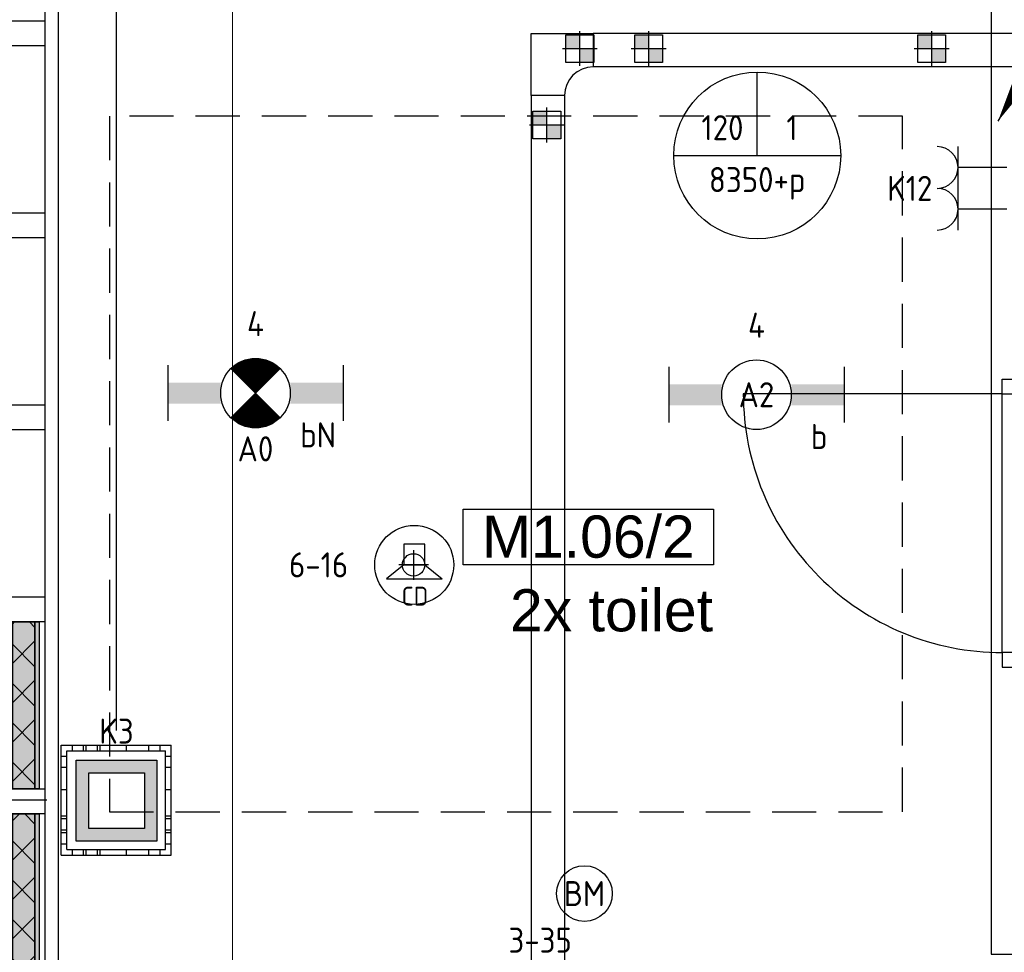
# Model space of a CAD drawing. Header units: millimetres. Extents: x -38031 to 110605, y -30229 to 92226.
# Tile 176 of 256: x 72345 to 75883, y 18356 to 21708. Entities that reach past the tile are written whole.
import ezdxf
from ezdxf.enums import TextEntityAlignment as Align

# ---------------------------------------------------------------- set-up
doc = ezdxf.new("R2010")
doc.units = ezdxf.units.MM
doc.header["$LTSCALE"] = 50
doc.set_wipeout_variables(frame=1)
doc.header["$PDMODE"] = 1
doc.linetypes.add('HIDDEN2', pattern=[4.7625, 3.175, -1.5875])
doc.linetypes.add('STYLE_07', pattern=[1.875, 0.625, -0.20828, 0.625, -0.20836, 0.06943, -0.13893])
for name, color, linetype in [('AB$1A---_ATTRIB035', 8, 'Continuous'), ('AL$1A---_ALGEMEEN', 8, 'Continuous'), ('AL------_MAATV', 200, 'Continuous'), ('AL------_MAATVOERING', 2, 'Continuous'), ('AL------_SPARING', 2, 'Continuous'), ('AM$1A---_ARCERING', 8, 'Continuous'), ('BOUWKUNDIG', 8, 'Continuous'), ('EB6421--_ATTRIB', 2, 'Continuous'), ('EB6511--_ATTRIB', 2, 'Continuous'), ('EL6121--', 3, 'Continuous'), ('EL6131--_KG', 3, 'Continuous'), ('EL6222--', 3, 'Continuous'), ('EL6311--', 3, 'Continuous'), ('el6311--nv', 7, 'Continuous'), ('EL6421--', 3, 'Continuous'), ('EL6511--', 3, 'Continuous'), ('EM6131--', 1, 'Continuous'), ('LICHT_TEXT018', 1, 'Continuous'), ('Vloerdoos (2e)', 51, 'Continuous'), ('Vloerdoos (OUD)', 51, 'Continuous')]:
    doc.layers.add(name, color=color, linetype=linetype)
doc.layers.add('stramien', color=1, linetype='Continuous', lineweight=15)
doc.styles.add('Arial', font='ARIAL.TTF')
doc.styles.add('BURO-018', font='iso.shx', dxfattribs={"height": 90})
doc.styles.add('NORATT', font='isocp.shx')
doc.styles.get("Standard").update_dxf_attribs({"font": 'iso.shx'})
doc.dimstyles.new('STABICAD', dxfattribs={"dimscale": 100, "dimtxt": 1.8, "dimasz": 2, "dimexe": 0, "dimexo": 2.5, "dimgap": 1.5, "dimtad": 0, "dimdec": 0, "dimrnd": 10, "dimzin": 0, "dimdsep": 46, "dimtxsty": 'Standard', "dimblk1": 'OBLIQUE', "dimblk2": 'OBLIQUE', "dimsah": 1, "dimcen": -3, "dimadec": 0, "dimazin": 0, "dimtfac": 1, "dimtdec": 0, "dimtofl": 0, "dimtmove": 2, "dimatfit": 3, "dimfxl": 0, "dimtvp": 1.055556, "dimtolj": 1, "dimtzin": 0, "dimarcsym": 0})
pattern_1 = [(135, (0, 0), (70.7107, 70.7107), []), (45, (299.34, -299.34), (70.7107, -70.7107), [])]

# ---------------------------------------------------------------- blocks, each defined once
blk = doc.blocks.new('_Oblique')
at = {"color": 0, "linetype": 'ByBlock', "lineweight": -2}
blk.add_line((-0.5, -0.5), (0.5, 0.5), dxfattribs=at)
blk = doc.blocks.new('*D156')
at = {"layer": 'AL------_MAATVOERING', "color": 0, "lineweight": -2}
for p, q in [((72442.4, 23075), (63164, 23075)), ((63164, 18903.4), (63164, 23075)), ((72442.4, 18903.4), (63164, 18903.4))]:
    blk.add_line(p, q, dxfattribs=at)
at = {"layer": 'Defpoints', "color": 0}
for p in [(63164, 23075), (72692.4, 23075), (72692.4, 18903.4)]:
    blk.add_point(p, dxfattribs=at)
at = {"layer": 'AL------_MAATVOERING', "color": 0, "lineweight": -2, "xscale": 200, "yscale": 200, "zscale": 200}
for p, rotation in [((63164, 23075), 90), ((63164, 18903.4), 270)]:
    blk.add_blockref('_Oblique', p, dxfattribs=dict(at, rotation=rotation))
at = {"layer": 'AL------_MAATVOERING', "color": 0, "insert": (62974, 20989.2), "char_height": 180, "attachment_point": 5, "rotation": 90}
blk.add_mtext('\\A1;4170', dxfattribs=at)
blk = doc.blocks.new('*D158')
at = {"layer": 'AL------_MAATVOERING', "color": 0, "lineweight": -2}
for p, q in [((69360, 19153.4), (69360, 24199.6)), ((72692.4, 24199.6), (69360, 24199.6)), ((72692.4, 19153.4), (72692.4, 24199.6))]:
    blk.add_line(p, q, dxfattribs=at)
at = {"layer": 'Defpoints', "color": 0}
for p in [(69360, 24199.6), (69360, 18903.4), (72692.4, 18903.4)]:
    blk.add_point(p, dxfattribs=at)
at = {"layer": 'AL------_MAATVOERING', "color": 0, "lineweight": -2, "xscale": 200, "yscale": 200, "zscale": 200, "rotation": 180}
blk.add_blockref('_Oblique', (69360, 24199.6), dxfattribs=at)
at = {"layer": 'AL------_MAATVOERING', "color": 0, "lineweight": -2, "xscale": 200, "yscale": 200, "zscale": 200}
blk.add_blockref('_Oblique', (72692.4, 24199.6), dxfattribs=at)
at = {"layer": 'AL------_MAATVOERING', "color": 0, "insert": (71026.2, 24389.6), "char_height": 180, "attachment_point": 5}
blk.add_mtext('\\A1;3330', dxfattribs=at)
blk = doc.blocks.new('1115B6630')
at = {"color": 0}
for p, q in [((-6.3, 2), (-6.3, -2)), ((6.3, 2), (6.3, -2))]:
    blk.add_line(p, q, dxfattribs=at)
at = {"color": 0, "linetype": 'Continuous'}
blk.add_circle((0, 0), 2.5, dxfattribs=at)
at = {"color": 0}
for points in [[(-2.5, 0.75), (-6.3, 0.75), (-2.5, -0.75), (-6.3, -0.75)], [(2.5, 0.75), (6.3, 0.75), (2.5, -0.75), (6.3, -0.75)]]:
    blk.add_solid(points, dxfattribs=at)
at = {"color": 0, "linetype": 'Continuous', "style": 'BURO-018'}
for tag, p in [('E_GKAST', (0, 8)), ('E_GROEP', (0, 5)), ('E_SGROEP', (4.5, 5)), ('E_ARMCODE', (0, 0)), ('E_SLET', (4.5, -3))]:
    blk.add_attdef(tag, text='', height=1.8, dxfattribs=at).set_placement(p, align=Align.MIDDLE)
blk = doc.blocks.new('E00018')
at = {"color": 0, "linetype": 'Continuous'}
for p, q in [((-1.768, -1.768), (1.768, 1.768)), ((1.768, -1.768), (-1.768, 1.768))]:
    blk.add_line(p, q, dxfattribs=at)
at = {"color": 0, "linetype": 'Continuous', "const_width": 2.5}
for points in [[(-0.884, 0.884, -0.198912), (0, 1.25, -0.198912), (0.884, 0.884, -1)], [(-0.884, -0.884, 0.198912), (0, -1.25, 0.198912), (0.884, -0.884, 1)]]:
    blk.add_lwpolyline(points, format="xyb", dxfattribs=at)
blk = doc.blocks.new('1115B6630-NO1')
at = {"color": 0}
for p, q in [((-6.3, 2), (-6.3, -2)), ((6.3, 2), (6.3, -2))]:
    blk.add_line(p, q, dxfattribs=at)
at = {"color": 0, "linetype": 'Continuous'}
blk.add_circle((0, 0), 2.5, dxfattribs=at)
at = {"color": 0}
for points in [[(-2.5, 0.75), (-6.3, 0.75), (-2.5, -0.75), (-6.3, -0.75)], [(2.5, 0.75), (6.3, 0.75), (2.5, -0.75), (6.3, -0.75)]]:
    blk.add_solid(points, dxfattribs=at)
at = {"color": 0, "zscale": 50}
blk.add_blockref('E00018', (0, 0), dxfattribs=at)
at = {"color": 0, "linetype": 'Continuous', "style": 'BURO-018'}
for tag, p in [('E_GKAST', (0, 8)), ('E_GROEP', (0, 5)), ('E_SGROEP', (4.5, 5)), ('E_ARMCODE', (0, 0)), ('E_SLET', (4.5, -3))]:
    blk.add_attdef(tag, text='', height=1.8, dxfattribs=at).set_placement(p, align=Align.MIDDLE)
blk = doc.blocks.new('E00414')
at = {"color": 0, "linetype": 'Continuous'}
for p, q in [((-2.9, -2.9), (-2.9, 2.9)), ((-2.9, 2.9), (2.9, 2.9)), ((2.9, 2.9), (2.9, -2.9)), ((-2, 2), (2, 2)), ((-2, -2), (-2, 2)), ((2, 2), (2, -2)), ((2, -2), (-2, -2)), ((2.9, -2.9), (-2.9, -2.9))]:
    blk.add_line(p, q, dxfattribs=at)
at = {"color": 0}
for points in [[(-2.9, 2.9), (2.9, 2.9), (-2, 2), (2, 2)], [(-2, -2), (-2.9, -2.9), (-2, 2), (-2.9, 2.9)], [(2, 2), (2.9, 2.9), (2, -2), (2.9, -2.9)], [(2, -2), (2.9, -2.9), (-2, -2), (-2.9, -2.9)]]:
    blk.add_solid(points, dxfattribs=at)
at = {"color": 0, "linetype": 'Continuous', "style": 'BURO-018'}
for tag, p in [('E_GKAST', (0, 8)), ('E_GROEP', (0, 5)), ('E_SGROEP', (4.5, 5))]:
    blk.add_attdef(tag, text='', height=1.8, dxfattribs=at).set_placement(p, align=Align.MIDDLE)
at = {"color": 0, "linetype": 'Continuous', "style": 'BURO-018', "flags": 1}
for tag, p in [('E_VERMCODE', (13, 5)), ('E_MATCODE', (0, 0))]:
    blk.add_attdef(tag, text='', height=1.8, dxfattribs=at).set_placement(p, align=Align.MIDDLE)
blk = doc.blocks.new('E00126')
at = {"color": 0, "linetype": 'Continuous'}
for p, q in [((-3, 4.5), (3, 4.5)), ((-1.5, 1), (-1.5, 4.5)), ((1.5, 1), (1.5, 4.5))]:
    blk.add_line(p, q, dxfattribs=at)
for centre in [(-1.5, 6), (1.5, 6)]:
    blk.add_arc(centre, 1.5, 180, 0, dxfattribs=at)
at = {"color": 0, "linetype": 'Continuous', "style": 'BURO-018'}
for tag, p in [('E_GKAST', (0, 11.5)), ('E_GROEP', (0, 8.5)), ('E_SGROEP', (4.5, 8.5))]:
    blk.add_attdef(tag, text='', height=1.8, dxfattribs=at).set_placement(p, align=Align.MIDDLE)
at = {"color": 0, "linetype": 'Continuous', "style": 'BURO-018', "flags": 1}
for tag, p in [('E_VERMCODE', (13, 8.5)), ('E_MATCODE', (0, 0))]:
    blk.add_attdef(tag, text='', height=1.8, dxfattribs=at).set_placement(p, align=Align.MIDDLE)
blk = doc.blocks.new('E00170')
at = {"color": 0, "linetype": 'Continuous'}
for q in [(5, 8.66), (-5, -8.66)]:
    blk.add_line((0, 0), q, dxfattribs=at)
for points in [[(5, 8.66, 0, 1, 0), (3.5, 6.062, 1, 1, 0)], [(-5, -8.66, 0, 1, 0), (-3.5, -6.062, 1, 1, 0)]]:
    blk.add_lwpolyline(points, format="xyseb", dxfattribs=at)
at = {"color": 0, "const_width": 0.5}
blk.add_lwpolyline([(-0.25, 0, 1), (0.25, 0, 1)], format="xyb", close=True, dxfattribs=at)
at = {"color": 0, "linetype": 'Continuous'}
blk.add_circle((0, 0), 0.5, dxfattribs=at)
blk = doc.blocks.new('E00497')
at = {"color": 0}
for p, q in [((0, 0.75), (1, 2)), ((1, -2), (1, 2)), ((0, 0.75), (-1.5, 0.75)), ((0, -0.75), (0, 0.75)), ((-1.5, -0.75), (0, -0.75)), ((0, -0.75), (1, -2))]:
    blk.add_line(p, q, dxfattribs=at)
blk.add_line((-1.5, 0.75), (-1.5, -0.75))
blk.add_circle((0, 0), 2.841, dxfattribs=at)
at = {"color": 0, "linetype": 'Continuous', "style": 'BURO-018'}
blk.add_attdef('E_TEXT1', text='', height=1.8, dxfattribs=at).set_placement((0, 4.5), align=Align.MIDDLE)
at = {"color": 0, "linetype": 'Continuous', "style": 'BURO-018', "flags": 1}
blk.add_attdef('E_MATCODE', text='', height=1.8, dxfattribs=at).set_placement((0, 0), align=Align.MIDDLE)
blk = doc.blocks.new('E-GK-GTC-783C')
at = {"color": 0, "linetype": 'Continuous'}
for p, q in [((-0.5, 60), (0.5, 60)), ((-0.5, -60), (0.5, -60))]:
    blk.add_line(p, q, dxfattribs=at)
blk = doc.blocks.new('E-GK-BS--1-78676767')
at = {"color": 0, "linetype": 'Continuous'}
for p, q in [((-163, -60), (-163, 60)), ((-163, 60), (60, 60)), ((60, 60), (60, -163)), ((60, -163), (-60, -163))]:
    blk.add_line(p, q, dxfattribs=at)
blk.add_arc((-163, -163), 103, 0, 90, dxfattribs=at)
blk = doc.blocks.new('E00103')
at = {"color": 0, "linetype": 'Continuous'}
for p, q in [((0, 6), (0, 12)), ((-6, 6), (6, 6))]:
    blk.add_line(p, q, dxfattribs=at)
blk.add_circle((0, 6), 6, dxfattribs=at)
at = {"color": 0, "linetype": 'Continuous', "style": 'BURO-018'}
for tag, p in [('E_TEXT1', (-2.5, 8)), ('E_TEXT3', (2.5, 8)), ('E_TEXT6', (0, 4))]:
    blk.add_attdef(tag, text='', height=1.8, dxfattribs=at).set_placement(p, align=Align.MIDDLE)
blk = doc.blocks.new('Centraaldoos')
at = {"color": 1, "linetype": 'Continuous'}
for p, q in [((0, -2), (0, 2)), ((-2, 0), (2, 0))]:
    blk.add_line(p, q, dxfattribs=at)
at = {"color": 0, "linetype": 'Continuous'}
blk.add_circle((0, 0), 1.5, dxfattribs=at)
at = {"color": 0, "linetype": 'Continuous', "style": 'BURO-018'}
blk.add_attdef('AL_POSNR', text='', height=1.8, dxfattribs=at).set_placement((0, 3), align=Align.CENTER)
at = {"color": 0, "linetype": 'Continuous', "style": 'BURO-018', "flags": 1}
blk.add_attdef('AL_OMS', (0, 0), '', height=1.8, dxfattribs=at)
at = {"layer": 'AL------_MAATV', "style": 'BURO-018'}
blk.add_text('CD', height=2.531, rotation=180, dxfattribs=at).set_placement((1.61, 5.48))
blk = doc.blocks.new('Sparing 100x100')
at = {"color": 0, "linetype": 'Continuous'}
for p, q in [((-2, 2), (2, 2)), ((-2, -2), (-2, 2)), ((2, 2), (2, -2)), ((2, -2), (-2, -2))]:
    blk.add_line(p, q, dxfattribs=at)
at = {"color": 1, "linetype": 'Continuous'}
for p, q in [((0, -2.5), (0, 2.5)), ((-2.5, 0), (2.5, 0))]:
    blk.add_line(p, q, dxfattribs=at)
at = {"color": 0, "linetype": 'Continuous'}
for points in [[(-2, 2), (0, 2), (-2, 0), (0, 0)], [(0, 0), (2, 0), (0, -2), (2, -2)]]:
    blk.add_solid(points, dxfattribs=at)
at = {"color": 0, "linetype": 'Continuous', "style": 'BURO-018'}
blk.add_attdef('AL_POSNR', text='', height=1.8, dxfattribs=at).set_placement((0, 3), align=Align.CENTER)
at = {"color": 0, "linetype": 'Continuous', "style": 'BURO-018', "flags": 1}
blk.add_attdef('AL_OMS', (0, 0), '', height=1.8, dxfattribs=at)
blk = doc.blocks.new('VLOERDOOS (2e)')
at = {"layer": 'Vloerdoos (OUD)'}
for p, q in [((0, 395), (395, 395)), ((0, 395), (0, 0)), ((40, 375), (40, 395)), ((80, 375), (80, 395)), ((90, 375), (90, 395)), ((130, 375), (130, 395)), ((140, 375), (140, 395)), ((235, 375), (235, 395)), ((315, 375), (315, 395)), ((355, 375), (355, 395)), ((395, 395), (395, 0)), ((0, 355), (20, 355)), ((20, 375), (20, 20)), ((20, 375), (375, 375)), ((375, 375), (375, 20)), ((375, 355), (395, 355)), ((0, 315), (20, 315)), ((0, 305), (20, 305)), ((375, 315), (395, 315)), ((375, 305), (395, 305)), ((0, 265), (20, 265)), ((0, 255), (20, 255)), ((375, 265), (395, 265)), ((375, 255), (395, 255)), ((0, 160), (20, 160)), ((375, 160), (395, 160)), ((0, 80), (20, 80)), ((375, 80), (395, 80)), ((0, 40), (20, 40)), ((375, 40), (395, 40)), ((0, 0), (395, 0)), ((20, 20), (375, 20)), ((40, 0), (40, 20)), ((80, 0), (80, 20)), ((90, 0), (90, 20)), ((130, 0), (130, 20)), ((140, 0), (140, 20)), ((235, 0), (235, 20)), ((315, 0), (315, 20)), ((355, 0), (355, 20))]:
    blk.add_line(p, q, dxfattribs=at)
blk = doc.blocks.new('E00123')
at = {"color": 0, "linetype": 'Continuous'}
blk.add_circle((0, 0), 2, dxfattribs=at)
at = {"color": 0, "linetype": 'Continuous', "style": 'BURO-018'}
for tag, p in [('E_TEXT1', (0, 4.5)), ('E_TEXT2', (0, 0))]:
    blk.add_attdef(tag, text='', height=1.8, dxfattribs=at).set_placement(p, align=Align.MIDDLE)
at = {"color": 0, "linetype": 'Continuous', "style": 'BURO-018', "flags": 1}
blk.add_attdef('E_MATCODE', (0, 0), '', height=1.8, dxfattribs=at)
blk = doc.blocks.new('ruimtenummer')
at = {"layer": 'AL$1A---_ALGEMEEN', "color": 0, "flags": 1}
for tag, p in [('peil', (-450, -397.1)), ('onderdeel', (-450, -669.8))]:
    blk.add_attdef(tag, p, '', height=151.5, dxfattribs=at)
at = {"color": 0}
blk.add_wipeout([(-450, 100), (450, 100), (450, -100), (-450, -100)], dxfattribs=at).dxf.layer = 'AL$1A---_ALGEMEEN'
at = {"layer": 'AL$1A---_ALGEMEEN', "color": 0}
blk.add_lwpolyline([(-450, 100), (450, 100), (450, -100), (-450, -100)], close=True, dxfattribs=at)
at = {"layer": 'AL$1A---_ALGEMEEN', "color": 0, "style": 'Arial'}
blk.add_attdef('ruimtenummer', text='', height=151.5, dxfattribs=at).set_placement((0, 78), align=Align.TOP_CENTER)
blk = doc.blocks.new('Group-43')
at = {"layer": 'AM$1A---_ARCERING', "linetype": 'Continuous', "lineweight": 0}
for points in [[(8, 5018.5), (23, 5018.5), (23, 4418.5), (8, 4418.5)], [(23, 5018.5), (104, 5018.5), (104, 4418.5), (23, 4418.5)], [(104, 5018.5), (119, 5018.5), (119, 4418.5), (104, 4418.5)]]:
    blk.add_hatch(color=256, dxfattribs=at).paths.add_polyline_path(points)
at = {"layer": 'AM$1A---_ARCERING', "linetype": 'Continuous', "lineweight": 5}
h = blk.add_hatch(dxfattribs=at)
h.set_pattern_fill('ISOLATIE', color=256, style=0, pattern_type=2)
h.set_pattern_definition(pattern_1)
h.paths.add_polyline_path([(23, 5018.5), (104, 5018.5), (104, 4418.5), (23, 4418.5)])
at = {"layer": 'AL$1A---_ALGEMEEN', "color": 0}
for points in [[(8, 5018.5), (23, 5018.5), (23, 4418.5), (8, 4418.5)], [(23, 5018.5), (104, 5018.5), (104, 4418.5), (23, 4418.5)], [(104, 5018.5), (119, 5018.5), (119, 4418.5), (104, 4418.5)]]:
    blk.add_lwpolyline(points, close=True, dxfattribs=at)
blk = doc.blocks.new('Group-44')
at = {"layer": 'AM$1A---_ARCERING', "linetype": 'Continuous', "lineweight": 0}
for points in [[(8, 4328.5), (23, 4328.5), (23, 3728.5), (8, 3728.5)], [(23, 4328.5), (104, 4328.5), (104, 3728.5), (23, 3728.5)], [(104, 4328.5), (119, 4328.5), (119, 3728.5), (104, 3728.5)]]:
    blk.add_hatch(color=256, dxfattribs=at).paths.add_polyline_path(points)
at = {"layer": 'AM$1A---_ARCERING', "linetype": 'Continuous', "lineweight": 5}
h = blk.add_hatch(dxfattribs=at)
h.set_pattern_fill('ISOLATIE', color=256, style=0, pattern_type=2)
h.set_pattern_definition(pattern_1)
h.paths.add_polyline_path([(23, 4328.5), (104, 4328.5), (104, 3728.5), (23, 3728.5)])
at = {"layer": 'AL$1A---_ALGEMEEN', "color": 0}
for points in [[(8, 4328.5), (23, 4328.5), (23, 3728.5), (8, 3728.5)], [(23, 4328.5), (104, 4328.5), (104, 3728.5), (23, 3728.5)], [(104, 4328.5), (119, 4328.5), (119, 3728.5), (104, 3728.5)]]:
    blk.add_lwpolyline(points, close=True, dxfattribs=at)
blk = doc.blocks.new('32x_hout-mk 822s-p')
at = {"layer": 'AL$1A---_ALGEMEEN', "color": 0}
blk.add_lwpolyline([(0, 8691), (139, 8691), (139, 50), (0, 50)], close=True, dxfattribs=at)
for name in ['Group-43', 'Group-44']:
    blk.add_blockref(name, (0, 0), dxfattribs=at)
at = {"color": 0}
for points in [[(0, 7178.5), (139, 7178.5), (139, 7088.5), (0, 7088.5)], [(0, 6488.5), (139, 6488.5), (139, 6398.5), (0, 6398.5)], [(0, 5798.5), (139, 5798.5), (139, 5708.5), (0, 5708.5)], [(0, 5108.5), (139, 5108.5), (139, 5018.5), (0, 5018.5)], [(0, 4418.5), (139, 4418.5), (139, 4328.5), (0, 4328.5)]]:
    blk.add_wipeout(points, dxfattribs=at).dxf.layer = 'AL$1A---_ALGEMEEN'
at = {"layer": 'AL$1A---_ALGEMEEN', "color": 0}
for points in [[(0, 7178.5), (139, 7178.5), (139, 7088.5), (0, 7088.5)], [(0, 6488.5), (139, 6488.5), (139, 6398.5), (0, 6398.5)], [(0, 5798.5), (139, 5798.5), (139, 5708.5), (0, 5708.5)], [(0, 5108.5), (139, 5108.5), (139, 5018.5), (0, 5018.5)], [(0, 4418.5), (139, 4418.5), (139, 4328.5), (0, 4328.5)]]:
    blk.add_lwpolyline(points, close=True, dxfattribs=at)
blk = doc.blocks.new('32x_hout-mk 810-a')
at = {"color": 0}
blk.add_wipeout([(-20.7, -1023), (-20.7, -11), (-110.7, -11), (-110.7, -1023)], dxfattribs=at).dxf.layer = 'AL$1A---_ALGEMEEN'
at = {"layer": 'AL$1A---_ALGEMEEN', "color": 0}
blk.add_lwpolyline([(-20.7, -1023), (-20.7, -11), (-110.7, -11), (-110.7, -1023)], close=True, dxfattribs=at)
at = {"color": 0}
for points in [[(-20.7, -67), (-20.7, 0), (-110.7, 0), (-110.7, -67)], [(-110.7, -967), (-20.7, -967), (-20.7, -1034), (-110.7, -1034)]]:
    blk.add_wipeout(points, dxfattribs=at).dxf.layer = 'AL$1A---_ALGEMEEN'
at = {"layer": 'AL$1A---_ALGEMEEN', "color": 0}
for points in [[(-20.7, -67), (-20.7, 0), (-110.7, 0), (-110.7, -67)], [(909, -959.2), (908.2, -936.4), (906.8, -913.6), (904.8, -890.8), (902.3, -868.2), (899.2, -845.5), (895.6, -823), (891.4, -800.6), (886.7, -778.2), (881.4, -756), (875.6, -734), (869.2, -712), (862.4, -690.3), (854.9, -668.7), (847, -647.3), (838.5, -626.1), (829.5, -605.1), (820, -584.4), (810, -563.9), (799.5, -543.6), (788.5, -523.6), (777, -503.9), (765, -484.5), (752.6, -465.3), (739.6, -446.5), (726.3, -428), (712.5, -409.8), (698.2, -392), (683.5, -374.5), (668.4, -357.5), (652.8, -340.7), (636.9, -324.4), (620.6, -308.5), (603.8, -292.9), (586.7, -277.8), (569.3, -263.1), (551.5, -248.8), (533.3, -235), (514.8, -221.6), (496, -208.7), (476.8, -196.3), (457.4, -184.3), (437.7, -172.8), (417.7, -161.8), (397.4, -151.3), (376.9, -141.3), (356.2, -131.8), (335.2, -122.8), (314, -114.3), (292.6, -106.4), (271, -98.9), (249.3, -92), (227.3, -85.7), (205.3, -79.9), (183.1, -74.6), (160.7, -69.9), (138.3, -65.7), (115.8, -62.1), (93.1, -59), (70.4, -56.5), (47.7, -54.5), (24.9, -53.1), (2.1, -52.3), (-20.7, -52), (-20.7, -982), (909.3, -982)], [(-110.7, -967), (-20.7, -967), (-20.7, -1034), (-110.7, -1034)]]:
    blk.add_lwpolyline(points, close=True, dxfattribs=at)
at = {"color": 0}
blk.add_wipeout([(-60.7, -52), (-20.7, -52), (-20.7, -982), (-60.7, -982)], dxfattribs=at).dxf.layer = 'AL$1A---_ALGEMEEN'
at = {"layer": 'AL$1A---_ALGEMEEN', "color": 0}
blk.add_lwpolyline([(-60.7, -52), (-20.7, -52), (-20.7, -982), (-60.7, -982)], close=True, dxfattribs=at)
blk = doc.blocks.new('tekst 12 pts')
at = {"layer": 'AL$1A---_ALGEMEEN', "color": 0, "style": 'Arial'}
blk.add_attdef('naam_ruimte', text='', height=151.5, dxfattribs=at).set_placement((0, -41.1), align=Align.TOP_CENTER)
at = {"layer": 'AL$1A---_ALGEMEEN', "color": 0, "flags": 1}
for tag, p in [('oppervlakte', (-264.6, -1003)), ('stramiennummer', (-264.6, -1275.7))]:
    blk.add_attdef(tag, p, '', height=151.5, dxfattribs=at)
blk = doc.blocks.new('200254 W 211 30-06-2008')
at = {"layer": 'stramien', "linetype": 'STYLE_07', "ltscale": 50}
blk.add_line((20496.949, 2737.405), (20496.949, 3963.005), dxfattribs=at)
at = {"layer": 'AL$1A---_ALGEMEEN', "xscale": 0.02, "yscale": 0.02, "zscale": 0.02}
blk.add_blockref('32x_hout-mk 822s-p', (20480.669, 3306.445), dxfattribs=at)
at = {"layer": 'AL$1A---_ALGEMEEN', "xscale": 0.02, "yscale": 0.02, "zscale": 0.02, "rotation": 180}
blk.add_blockref('32x_hout-mk 810-a', (20551.835, 3403.575), dxfattribs=at)
at = {"layer": 'AL$1A---_ALGEMEEN'}
ref = blk.add_blockref('ruimtenummer', (20522.514, 3412.927), dxfattribs=dict(at, xscale=0.02, yscale=0.02, zscale=0.02, rotation=180))
ref.add_attrib('ruimtenummer', 'M1.06/2', dxfattribs={"layer": 'AB$1A---_ATTRIB035', "height": 3.0305, "style": 'Arial'}).set_placement((20522.514, 3414.465), align=Align.TOP_CENTER)
ref = blk.add_blockref('tekst 12 pts', (20524.178, 3409.99), dxfattribs=dict(at, xscale=-0.02, yscale=0.02, zscale=0.02))
ref.add_attrib('naam_ruimte', '2x toilet', dxfattribs={"layer": 'AB$1A---_ATTRIB035', "height": 3.0305, "style": 'Arial'}).set_placement((20524.178, 3409.168), align=Align.TOP_CENTER)
blk.add_lwpolyline([(20551.449, 3382.945), (20689.849, 3382.945), (20689.849, 3339.045), (20746.353, 3339.045), (20746.353, 3309.225), (20484.449, 3309.225), (20484.449, 3465.225), (20551.449, 3465.225)], close=True, dxfattribs=at)

msp = doc.modelspace()

# ---------------------------------------------------------------- block references
at = {"layer": 'BOUWKUNDIG', "xscale": 50, "yscale": 50, "zscale": 50}
msp.add_blockref('200254 W 211 30-06-2008', (-951737.5, -150797.3), dxfattribs=at)

# ---------------------------------------------------------------- next in the draw order: linework, layer by layer
at = {"layer": 'LICHT_TEXT018', "linetype": 'HIDDEN2'}
msp.add_lwpolyline([(72667.2, 18861.3), (75517.2, 18861.3), (75517.2, 21361.3), (72667.2, 21361.3)], close=True, dxfattribs=at)

# ---------------------------------------------------------------- next in the draw order: block references
at = {"layer": 'AL------_SPARING', "xscale": 25, "yscale": 25, "zscale": 25}
for p in [(74357.4, 21603.9), (74604.9, 21603.9), (75621.9, 21603.9), (74238.9, 21329.5)]:
    msp.add_blockref('Sparing 100x100', p, dxfattribs=at)
at = {"layer": 'AL------_SPARING', "xscale": 26.66666666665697, "yscale": 26.66666666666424, "zscale": 26.66666666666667, "rotation": 180}
msp.add_blockref('Centraaldoos', (73760.1, 19748.6), dxfattribs=at)
at = {"layer": 'EL6121--', "xscale": 200, "yscale": 200, "zscale": 200}
msp.add_blockref('E00170', (76860, 23075), dxfattribs=at)
at = {"layer": 'EL6131--_KG', "rotation": 90}
msp.add_blockref('E-GK-BS--1-78676767', (74242.7, 21598), dxfattribs=at)
at = {"layer": 'EL6131--_KG'}
for p, xscale, rotation in [((76780.5, 21598), 4749.571259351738, 180), ((74242.7, 19494.6), 3880.69387260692, 270)]:
    msp.add_blockref('E-GK-GTC-783C', p, dxfattribs=dict(at, xscale=xscale, rotation=rotation))
at = {"layer": 'EL6222--'}
ref = msp.add_blockref('E00126', (75941.5, 21101.7), dxfattribs=dict(at, xscale=50, yscale=50, zscale=50, rotation=90))
ref.add_attrib('E_GROEP', 'K12', dxfattribs={"layer": '0', "color": 1, "linetype": 'Continuous', "height": 90, "style": 'BURO-018'}).set_placement((75543, 21101.7), align=Align.MIDDLE)
ref = msp.add_blockref('E00414', (72693, 18901.3), dxfattribs=dict(at, xscale=50, yscale=50, zscale=50))
ref.add_attrib('E_GROEP', 'K3', dxfattribs={"layer": '0', "color": 1, "linetype": 'Continuous', "height": 90, "style": 'BURO-018'}).set_placement((72692.8, 19151.3), align=Align.MIDDLE)
at = {"layer": 'EL6311--'}
ref = msp.add_blockref('1115B6630', (74992.2, 20360), dxfattribs=dict(at, xscale=50, yscale=50, zscale=50))
ref.add_attrib('E_ARMCODE', 'A2', dxfattribs={"layer": '0', "color": 1, "linetype": 'Continuous', "height": 90, "style": 'BURO-018'}).set_placement((74992.2, 20360), align=Align.MIDDLE)
ref.add_attrib('E_SLET', 'b', dxfattribs={"layer": '0', "color": 1, "linetype": 'Continuous', "height": 90, "style": 'BURO-018'}).set_placement((75217.2, 20210), align=Align.MIDDLE)
ref.add_attrib('E_GROEP', '4', dxfattribs={"layer": '0', "color": 1, "linetype": 'Continuous', "height": 90, "style": 'BURO-018'}).set_placement((74992.2, 20610), align=Align.MIDDLE)
at = {"layer": 'el6311--nv'}
ref = msp.add_blockref('1115B6630-NO1', (73192.2, 20365.7), dxfattribs=dict(at, xscale=50, yscale=50, zscale=50))
ref.add_attrib('E_ARMCODE', 'A0', dxfattribs={"layer": '0', "color": 1, "linetype": 'Continuous', "height": 90, "style": 'BURO-018'}).set_placement((73192.2, 20165.5), align=Align.MIDDLE)
ref.add_attrib('E_SLET', 'bN', dxfattribs={"layer": '0', "color": 1, "linetype": 'Continuous', "height": 90, "style": 'BURO-018'}).set_placement((73417.2, 20215.7), align=Align.MIDDLE)
ref.add_attrib('E_GROEP', '4', dxfattribs={"layer": '0', "color": 1, "linetype": 'Continuous', "height": 90, "style": 'BURO-018'}).set_placement((73192.2, 20615.7), align=Align.MIDDLE)
at = {"layer": 'EL6421--', "linetype": 'HIDDEN2'}
ref = msp.add_blockref('E00497', (73762.6, 19748.6), dxfattribs=dict(at, xscale=50, yscale=50, zscale=50, rotation=270))
ref.add_attrib('E_TEXT1', '6-16', dxfattribs={"layer": 'EB6421--_ATTRIB', "color": 1, "linetype": 'Continuous', "height": 90, "style": 'NORATT'}).set_placement((73419, 19748.6), align=Align.MIDDLE)
at = {"layer": 'EL6511--'}
ref = msp.add_blockref('E00123', (74374, 18567.4), dxfattribs=dict(at, xscale=50, yscale=50, zscale=50))
ref.add_attrib('E_TEXT2', 'BM', dxfattribs={"layer": 'EB6511--_ATTRIB', "color": 1, "linetype": 'Continuous', "height": 90, "style": 'BURO-018'}).set_placement((74374, 18567.4), align=Align.MIDDLE)
ref.add_attrib('E_TEXT1', '3-35', dxfattribs={"layer": 'EB6511--_ATTRIB', "color": 1, "linetype": 'Continuous', "height": 90, "style": 'BURO-018'}).set_placement((74215.1, 18400.1), align=Align.MIDDLE)
at = {"layer": 'EM6131--'}
ref = msp.add_blockref('E00103', (74995, 20919.7), dxfattribs=dict(at, xscale=50, yscale=50, zscale=50))
ref.add_attrib('E_TEXT1', '120', dxfattribs={"layer": '0', "color": 1, "linetype": 'Continuous', "height": 90, "style": 'BURO-018'}).set_placement((74870, 21319.7), align=Align.MIDDLE)
ref.add_attrib('E_TEXT3', '1', dxfattribs={"layer": '0', "color": 1, "linetype": 'Continuous', "height": 90, "style": 'BURO-018'}).set_placement((75120, 21319.7), align=Align.MIDDLE)
ref.add_attrib('E_TEXT6', '8350+p', dxfattribs={"layer": '0', "color": 1, "linetype": 'Continuous', "height": 90, "style": 'BURO-018'}).set_placement((74995, 21119.7), align=Align.MIDDLE)
at = {"layer": 'Vloerdoos (2e)', "rotation": 90}
msp.add_blockref('VLOERDOOS (2e)', (72889.3, 18705.5), dxfattribs=at)

# ---------------------------------------------------------------- next in the draw order: dimensions: what is measured, and where the dimension line sits
at = {"layer": 'AL------_MAATVOERING'}
dim = msp.add_linear_dim(base=(69360, 24199.6), p1=(72692.4, 18903.4), p2=(69360, 18903.4), dimstyle='STABICAD', dxfattribs=at)
dim.commit()
dim.dimension.update_dxf_attribs({"geometry": '*D158', "text_midpoint": (71026.2, 24389.6)})
dim = msp.add_linear_dim(base=(63164, 23075), p1=(72692.4, 18903.4), p2=(72692.4, 23075), angle=90, dimstyle='STABICAD', dxfattribs=at)
dim.commit()
dim.dimension.update_dxf_attribs({"geometry": '*D156', "text_midpoint": (62974, 20989.2)})

doc.saveas('drawing.dxf')
